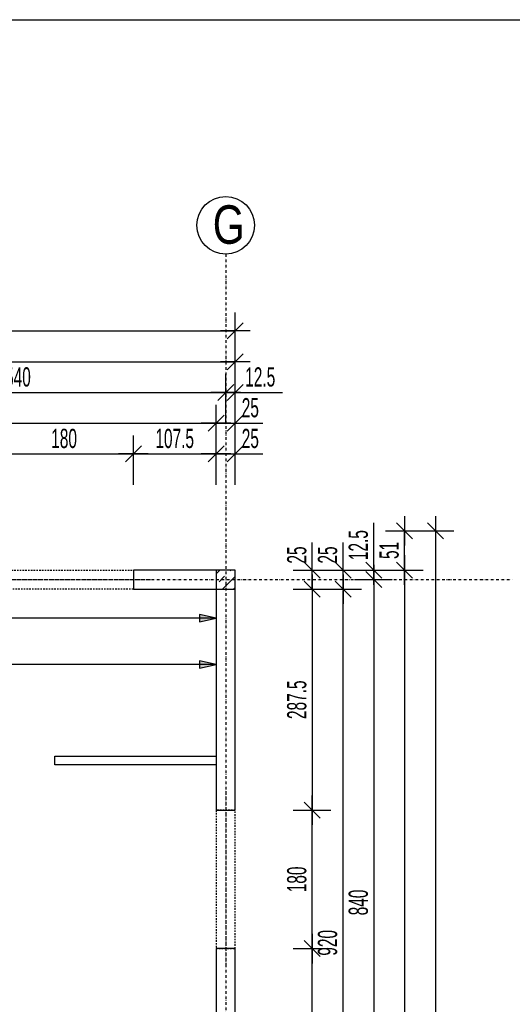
# Model space of a CAD drawing. Header units: millimetres. Extents: x 7622 to 25843, y -22705 to -15125.
# Tile 32 of 45: x 14338 to 14979, y -16406 to -15125. Entities that reach past the tile are written whole.
import ezdxf

# ---------------------------------------------------------------- set-up
doc = ezdxf.new("R2010")
doc.units = ezdxf.units.MM
doc.header["$LTSCALE"] = 10
doc.linetypes.add('MO', pattern=[0.7, 0.35, -0.17, 0.01, -0.17])
doc.linetypes.add('MP', pattern=[0.36, 0.2, -0.16])
doc.layers.add('BA_obw', color=230, linetype='Continuous', plot=False)
for name, color, linetype in [('BA_szr', 1, 'Continuous'), ('BA_wym', 1, 'Continuous'), ('BD_lpm', 1, 'MP'), ('BD_osm', 1, 'MO'), ('BD_txs', 2, 'Continuous'), ('BD_wic', 1, 'Continuous'), ('BD_wig', 3, 'Continuous')]:
    doc.layers.add(name, color=color, linetype=linetype)
doc.styles.add('BIKTS', font='bikromsw.shx', dxfattribs={"width": 0.8})
doc.styles.add('BIKWYM', font='bikromsw.shx', dxfattribs={"width": 0.6})
doc.dimstyles.new('BA_KR_100_cm', dxfattribs={"dimtxt": 25, "dimasz": 1.666667, "dimexe": 24, "dimexo": 0, "dimgap": 0, "dimtad": 0, "dimdec": 1, "dimrnd": 0.5, "dimzin": 9, "dimdsep": 46, "dimtxsty": 'BIKWYM', "dimblk": 'WYM-KR', "dimcen": 0, "dimdle": 20, "dimclrd": 256, "dimclre": 256, "dimclrt": 2, "dimadec": 0, "dimazin": 0, "dimtfac": 0.033333, "dimtdec": 1, "dimtmove": 0, "dimatfit": 3, "dimldrblk": 'WYM-KR', "dimfxl": 25, "dimfxlon": 1, "dimtvp": 0.8, "dimtolj": 1, "dimarcsym": 0})
doc.dimstyles.new('BZ_ST_100_cm', dxfattribs={"dimtxt": 25, "dimasz": 1.666667, "dimexe": 24, "dimexo": 0, "dimgap": 0, "dimtad": 0, "dimdec": 1, "dimrnd": 0.5, "dimdsep": 46, "dimtxsty": 'BIKWYM', "dimblk": 'WYM-ST', "dimcen": 0, "dimdle": 20, "dimclrd": 256, "dimclre": 256, "dimclrt": 7, "dimadec": 0, "dimazin": 0, "dimtfac": 0.033333, "dimtdec": 1, "dimtix": 1, "dimtmove": 2, "dimatfit": 3, "dimldrblk": 'WYM-ST', "dimfxl": 25, "dimfxlon": 1, "dimtvp": 0.8, "dimtolj": 1, "dimtzin": 0, "dimarcsym": 0})

# ---------------------------------------------------------------- blocks, each defined once
blk = doc.blocks.new('WYM-ST')
blk.add_hatch(color=256).paths.add_polyline_path([(-13, 2.88), (0, 0), (-13, -2.88)])
blk.add_lwpolyline([(0, 0), (-13, 2.88), (-13, -2.88), (0, 0)])
blk = doc.blocks.new('*D195')
at = {"layer": 'BA_wym', "lineweight": -2}
for p, q in [((13328.6, -17480.4), (13328.6, -17529.4)), ((14593.6, -17480.4), (14593.6, -17529.4)), ((14591.9, -17505.4), (13330.3, -17505.4))]:
    blk.add_line(p, q, dxfattribs=at)
at = {"layer": 'Defpoints', "color": 0}
for p in [(13328.6, -16344.3), (14593.6, -16588.8), (13328.6, -17505.4)]:
    blk.add_point(p, dxfattribs=at)
at = {"layer": 'BA_wym', "lineweight": -2, "xscale": 1.666666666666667, "yscale": 1.666666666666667, "zscale": 1.666666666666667, "rotation": 180}
blk.add_blockref('WYM-ST', (13328.6, -17505.4), dxfattribs=at)
at = {"layer": 'BA_wym', "lineweight": -2, "xscale": 1.666666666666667, "yscale": 1.666666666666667, "zscale": 1.666666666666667}
blk.add_blockref('WYM-ST', (14593.6, -17505.4), dxfattribs=at)
at = {"layer": 'BA_wym', "color": 7, "insert": (13973.4, -17485.4), "char_height": 25, "attachment_point": 5, "style": 'BIKWYM'}
blk.add_mtext('\\A1;1265', dxfattribs=at)
blk = doc.blocks.new('WYM-KR')
at = {"linetype": 'ByBlock'}
blk.add_line((11.52, 0), (-11.52, 0), dxfattribs=at)
at = {"color": 7, "linetype": 'ByBlock'}
blk.add_line((6.24, 6.24), (-6.24, -6.24), dxfattribs=at)
blk = doc.blocks.new('*D235')
at = {"layer": 'BA_wym', "lineweight": -2}
for p, q in [((14306.1, -15730.3), (14306.1, -15666.3)), ((14486.1, -15730.3), (14486.1, -15666.3)), ((14307.8, -15690.3), (14484.4, -15690.3))]:
    blk.add_line(p, q, dxfattribs=at)
at = {"layer": 'Defpoints', "color": 0}
for p in [(14486.1, -15690.3), (14306.1, -15841.3), (14486.1, -15841.3)]:
    blk.add_point(p, dxfattribs=at)
at = {"layer": 'BA_wym', "lineweight": -2, "xscale": 1.666666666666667, "yscale": 1.666666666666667, "zscale": 1.666666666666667, "rotation": 180}
blk.add_blockref('WYM-KR', (14306.1, -15690.3), dxfattribs=at)
at = {"layer": 'BA_wym', "lineweight": -2, "xscale": 1.666666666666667, "yscale": 1.666666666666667, "zscale": 1.666666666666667}
blk.add_blockref('WYM-KR', (14486.1, -15690.3), dxfattribs=at)
at = {"layer": 'BA_wym', "color": 2, "insert": (14396.1, -15670.3), "char_height": 25, "attachment_point": 5, "style": 'BIKWYM'}
blk.add_mtext('\\A1;180', dxfattribs=at)
blk = doc.blocks.new('*D236')
at = {"layer": 'BA_wym', "lineweight": -2}
for p, q in [((14486.1, -15730.3), (14486.1, -15666.3)), ((14593.6, -15730.3), (14593.6, -15666.3)), ((14487.8, -15690.3), (14591.9, -15690.3))]:
    blk.add_line(p, q, dxfattribs=at)
at = {"layer": 'Defpoints', "color": 0}
for p in [(14593.6, -15690.3), (14486.1, -15841.3), (14593.6, -15841.3)]:
    blk.add_point(p, dxfattribs=at)
at = {"layer": 'BA_wym', "lineweight": -2, "xscale": 1.666666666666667, "yscale": 1.666666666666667, "zscale": 1.666666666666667, "rotation": 180}
blk.add_blockref('WYM-KR', (14486.1, -15690.3), dxfattribs=at)
at = {"layer": 'BA_wym', "lineweight": -2, "xscale": 1.666666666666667, "yscale": 1.666666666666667, "zscale": 1.666666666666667}
blk.add_blockref('WYM-KR', (14593.6, -15690.3), dxfattribs=at)
at = {"layer": 'BA_wym', "color": 2, "insert": (14539.8, -15670.3), "char_height": 25, "attachment_point": 5, "style": 'BIKWYM'}
blk.add_mtext('\\A1;107.5', dxfattribs=at)
blk = doc.blocks.new('*D237')
at = {"layer": 'BA_wym', "lineweight": -2}
for p, q in [((14593.6, -15730.3), (14593.6, -15666.3)), ((14618.6, -15730.3), (14618.6, -15666.3)), ((14591.9, -15690.3), (14590.3, -15690.3)), ((14593.6, -15690.3), (14618.6, -15690.3)), ((14620.3, -15690.3), (14654.3, -15690.3))]:
    blk.add_line(p, q, dxfattribs=at)
at = {"layer": 'Defpoints', "color": 0}
for p in [(14618.6, -15690.3), (14593.6, -15841.3), (14618.6, -15841.3)]:
    blk.add_point(p, dxfattribs=at)
at = {"layer": 'BA_wym', "lineweight": -2, "xscale": 1.666666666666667, "yscale": 1.666666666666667, "zscale": 1.666666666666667}
blk.add_blockref('WYM-KR', (14593.6, -15690.3), dxfattribs=at)
at = {"layer": 'BA_wym', "lineweight": -2, "xscale": 1.666666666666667, "yscale": 1.666666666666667, "zscale": 1.666666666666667, "rotation": 180}
blk.add_blockref('WYM-KR', (14618.6, -15690.3), dxfattribs=at)
at = {"layer": 'BA_wym', "color": 2, "insert": (14638.1, -15670.3), "char_height": 25, "attachment_point": 5, "style": 'BIKWYM'}
blk.add_mtext('\\A1;25', dxfattribs=at)
blk = doc.blocks.new('*D245')
at = {"layer": 'BA_wym', "lineweight": -2}
for p, q in [((13928.6, -15690.3), (13928.6, -15626.3)), ((14593.6, -15690.3), (14593.6, -15626.3)), ((13930.3, -15650.3), (14591.9, -15650.3))]:
    blk.add_line(p, q, dxfattribs=at)
at = {"layer": 'Defpoints', "color": 0}
for p in [(14593.6, -15650.3), (13928.6, -15790.3), (14593.6, -15866.3)]:
    blk.add_point(p, dxfattribs=at)
at = {"layer": 'BA_wym', "lineweight": -2, "xscale": 1.666666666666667, "yscale": 1.666666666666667, "zscale": 1.666666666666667, "rotation": 180}
blk.add_blockref('WYM-KR', (13928.6, -15650.3), dxfattribs=at)
at = {"layer": 'BA_wym', "lineweight": -2, "xscale": 1.666666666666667, "yscale": 1.666666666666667, "zscale": 1.666666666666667}
blk.add_blockref('WYM-KR', (14593.6, -15650.3), dxfattribs=at)
at = {"layer": 'BA_wym', "color": 2, "insert": (14261.1, -15630.3), "char_height": 25, "attachment_point": 5, "style": 'BIKWYM'}
blk.add_mtext('\\A1;665', dxfattribs=at)
blk = doc.blocks.new('*D246')
at = {"layer": 'BA_wym', "lineweight": -2}
for p, q in [((14593.6, -15690.3), (14593.6, -15626.3)), ((14618.6, -15690.3), (14618.6, -15626.3)), ((14591.9, -15650.3), (14590.3, -15650.3)), ((14593.6, -15650.3), (14618.6, -15650.3)), ((14620.3, -15650.3), (14654.3, -15650.3))]:
    blk.add_line(p, q, dxfattribs=at)
at = {"layer": 'Defpoints', "color": 0}
for p in [(14618.6, -15650.3), (14618.6, -15841.3), (14593.6, -15866.3)]:
    blk.add_point(p, dxfattribs=at)
at = {"layer": 'BA_wym', "lineweight": -2, "xscale": 1.666666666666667, "yscale": 1.666666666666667, "zscale": 1.666666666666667}
blk.add_blockref('WYM-KR', (14593.6, -15650.3), dxfattribs=at)
at = {"layer": 'BA_wym', "lineweight": -2, "xscale": 1.666666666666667, "yscale": 1.666666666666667, "zscale": 1.666666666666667, "rotation": 180}
blk.add_blockref('WYM-KR', (14618.6, -15650.3), dxfattribs=at)
at = {"layer": 'BA_wym', "color": 2, "insert": (14638.1, -15630.3), "char_height": 25, "attachment_point": 5, "style": 'BIKWYM'}
blk.add_mtext('\\A1;25', dxfattribs=at)
blk = doc.blocks.new('*D253')
at = {"layer": 'BA_wym', "lineweight": -2}
for p, q in [((14066.1, -15650.3), (14066.1, -15586.3)), ((14606.1, -15650.3), (14606.1, -15586.3)), ((14067.8, -15610.3), (14604.4, -15610.3))]:
    blk.add_line(p, q, dxfattribs=at)
at = {"layer": 'Defpoints', "color": 0}
for p in [(14606.1, -15610.3), (14066.1, -15841.3), (14606.1, -15841.3)]:
    blk.add_point(p, dxfattribs=at)
at = {"layer": 'BA_wym', "lineweight": -2, "xscale": 1.666666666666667, "yscale": 1.666666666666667, "zscale": 1.666666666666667, "rotation": 180}
blk.add_blockref('WYM-KR', (14066.1, -15610.3), dxfattribs=at)
at = {"layer": 'BA_wym', "lineweight": -2, "xscale": 1.666666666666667, "yscale": 1.666666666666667, "zscale": 1.666666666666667}
blk.add_blockref('WYM-KR', (14606.1, -15610.3), dxfattribs=at)
at = {"layer": 'BA_wym', "color": 2, "insert": (14336.1, -15590.3), "char_height": 25, "attachment_point": 5, "style": 'BIKWYM'}
blk.add_mtext('\\A1;540', dxfattribs=at)
blk = doc.blocks.new('*D254')
at = {"layer": 'BA_wym', "lineweight": -2}
for p, q in [((14606.1, -15650.3), (14606.1, -15586.3)), ((14618.6, -15650.3), (14618.6, -15586.3)), ((14604.4, -15610.3), (14602.8, -15610.3)), ((14606.1, -15610.3), (14618.6, -15610.3)), ((14620.3, -15610.3), (14680, -15610.3))]:
    blk.add_line(p, q, dxfattribs=at)
at = {"layer": 'Defpoints', "color": 0}
for p in [(14618.6, -15610.3), (14618.6, -15841.3), (14606.1, -15967.9)]:
    blk.add_point(p, dxfattribs=at)
at = {"layer": 'BA_wym', "lineweight": -2, "xscale": 1.666666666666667, "yscale": 1.666666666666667, "zscale": 1.666666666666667}
blk.add_blockref('WYM-KR', (14606.1, -15610.3), dxfattribs=at)
at = {"layer": 'BA_wym', "lineweight": -2, "xscale": 1.666666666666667, "yscale": 1.666666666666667, "zscale": 1.666666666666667, "rotation": 180}
blk.add_blockref('WYM-KR', (14618.6, -15610.3), dxfattribs=at)
at = {"layer": 'BA_wym', "color": 2, "insert": (14651, -15590.3), "char_height": 25, "attachment_point": 5, "style": 'BIKWYM'}
blk.add_mtext('\\A1;12.5', dxfattribs=at)
blk = doc.blocks.new('*D255')
at = {"layer": 'BA_wym', "lineweight": -2}
for p, q in [((12013.6, -15570.3), (12013.6, -15506.3)), ((14618.6, -15570.3), (14618.6, -15506.3)), ((12015.3, -15530.3), (14616.9, -15530.3))]:
    blk.add_line(p, q, dxfattribs=at)
at = {"layer": 'Defpoints', "color": 0}
for p in [(14618.6, -15530.3), (12013.6, -15841.3), (14618.6, -15841.3)]:
    blk.add_point(p, dxfattribs=at)
at = {"layer": 'BA_wym', "lineweight": -2, "xscale": 1.666666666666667, "yscale": 1.666666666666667, "zscale": 1.666666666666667, "rotation": 180}
blk.add_blockref('WYM-KR', (12013.6, -15530.3), dxfattribs=at)
at = {"layer": 'BA_wym', "lineweight": -2, "xscale": 1.666666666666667, "yscale": 1.666666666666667, "zscale": 1.666666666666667}
blk.add_blockref('WYM-KR', (14618.6, -15530.3), dxfattribs=at)
at = {"layer": 'BA_wym', "color": 2, "insert": (13316.1, -15510.3), "char_height": 25, "attachment_point": 5, "style": 'BIKWYM'}
blk.add_mtext('\\A1;2605', dxfattribs=at)
blk = doc.blocks.new('*D258')
at = {"layer": 'BA_wym', "lineweight": -2}
for p, q in [((13928.6, -15610.3), (13928.6, -15546.3)), ((14618.6, -15610.3), (14618.6, -15546.3)), ((13930.3, -15570.3), (14616.9, -15570.3))]:
    blk.add_line(p, q, dxfattribs=at)
at = {"layer": 'Defpoints', "color": 0}
for p in [(14618.6, -15570.3), (13928.6, -15790.3), (14618.6, -15841.3)]:
    blk.add_point(p, dxfattribs=at)
at = {"layer": 'BA_wym', "lineweight": -2, "xscale": 1.666666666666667, "yscale": 1.666666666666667, "zscale": 1.666666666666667, "rotation": 180}
blk.add_blockref('WYM-KR', (13928.6, -15570.3), dxfattribs=at)
at = {"layer": 'BA_wym', "lineweight": -2, "xscale": 1.666666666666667, "yscale": 1.666666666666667, "zscale": 1.666666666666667}
blk.add_blockref('WYM-KR', (14618.6, -15570.3), dxfattribs=at)
at = {"layer": 'BA_wym', "color": 2, "insert": (14273.6, -15550.3), "char_height": 25, "attachment_point": 5, "style": 'BIKWYM'}
blk.add_mtext('\\A1;690', dxfattribs=at)
blk = doc.blocks.new('*D334')
at = {"layer": 'BA_wym', "lineweight": -2}
for p, q in [((14718.6, -15839.6), (14718.6, -15805.6)), ((14693.6, -15841.3), (14742.6, -15841.3)), ((14718.6, -15866.3), (14718.6, -15841.3)), ((14693.6, -15866.3), (14742.6, -15866.3)), ((14718.6, -15868), (14718.6, -15869.6))]:
    blk.add_line(p, q, dxfattribs=at)
at = {"layer": 'Defpoints', "color": 0}
for p in [(14678.6, -15841.3), (14718.6, -15841.3), (14678.6, -15866.3)]:
    blk.add_point(p, dxfattribs=at)
at = {"layer": 'BA_wym', "lineweight": -2, "xscale": 1.666666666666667, "yscale": 1.666666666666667, "zscale": 1.666666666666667}
for p, rotation in [((14718.6, -15841.3), 270), ((14718.6, -15866.3), 90)]:
    blk.add_blockref('WYM-KR', p, dxfattribs=dict(at, rotation=rotation))
at = {"layer": 'BA_wym', "color": 2, "insert": (14698.6, -15821.8), "char_height": 25, "attachment_point": 5, "rotation": 90, "style": 'BIKWYM'}
blk.add_mtext('\\A1;25', dxfattribs=at)
blk = doc.blocks.new('*D335')
at = {"layer": 'BA_wym', "lineweight": -2}
for p, q in [((14693.6, -15866.3), (14742.6, -15866.3)), ((14718.6, -15868), (14718.6, -16152.1)), ((14693.6, -16153.8), (14742.6, -16153.8))]:
    blk.add_line(p, q, dxfattribs=at)
at = {"layer": 'Defpoints', "color": 0}
for p in [(14678.6, -15866.3), (14678.6, -16153.8), (14718.6, -16153.8)]:
    blk.add_point(p, dxfattribs=at)
at = {"layer": 'BA_wym', "lineweight": -2, "xscale": 1.666666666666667, "yscale": 1.666666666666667, "zscale": 1.666666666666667}
for p, rotation in [((14718.6, -15866.3), 90), ((14718.6, -16153.8), 270)]:
    blk.add_blockref('WYM-KR', p, dxfattribs=dict(at, rotation=rotation))
at = {"layer": 'BA_wym', "color": 2, "insert": (14698.6, -16010.1), "char_height": 25, "attachment_point": 5, "rotation": 90, "style": 'BIKWYM'}
blk.add_mtext('\\A1;287.5', dxfattribs=at)
blk = doc.blocks.new('*D336')
at = {"layer": 'BA_wym', "lineweight": -2}
for p, q in [((14693.6, -16153.8), (14742.6, -16153.8)), ((14718.6, -16332.1), (14718.6, -16155.5)), ((14693.6, -16333.8), (14742.6, -16333.8))]:
    blk.add_line(p, q, dxfattribs=at)
at = {"layer": 'Defpoints', "color": 0}
for p in [(14678.6, -16153.8), (14718.6, -16153.8), (14678.6, -16333.8)]:
    blk.add_point(p, dxfattribs=at)
at = {"layer": 'BA_wym', "lineweight": -2, "xscale": 1.666666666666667, "yscale": 1.666666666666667, "zscale": 1.666666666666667}
for p, rotation in [((14718.6, -16153.8), 90), ((14718.6, -16333.8), 270)]:
    blk.add_blockref('WYM-KR', p, dxfattribs=dict(at, rotation=rotation))
at = {"layer": 'BA_wym', "color": 2, "insert": (14698.6, -16243.8), "char_height": 25, "attachment_point": 5, "rotation": 90, "style": 'BIKWYM'}
blk.add_mtext('\\A1;180', dxfattribs=at)
blk = doc.blocks.new('*D337')
at = {"layer": 'BA_wym', "lineweight": -2}
for p, q in [((14693.6, -16333.8), (14742.6, -16333.8)), ((14718.6, -16587.1), (14718.6, -16335.5)), ((14693.6, -16588.8), (14742.6, -16588.8))]:
    blk.add_line(p, q, dxfattribs=at)
at = {"layer": 'Defpoints', "color": 0}
for p in [(14678.6, -16333.8), (14718.6, -16333.8), (14678.6, -16588.8)]:
    blk.add_point(p, dxfattribs=at)
at = {"layer": 'BA_wym', "lineweight": -2, "xscale": 1.666666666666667, "yscale": 1.666666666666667, "zscale": 1.666666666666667}
for p, rotation in [((14718.6, -16333.8), 90), ((14718.6, -16588.8), 270)]:
    blk.add_blockref('WYM-KR', p, dxfattribs=dict(at, rotation=rotation))
at = {"layer": 'BA_wym', "color": 2, "insert": (14698.6, -16461.3), "char_height": 25, "attachment_point": 5, "rotation": 90, "style": 'BIKWYM'}
blk.add_mtext('\\A1;255', dxfattribs=at)
blk = doc.blocks.new('*D345')
at = {"layer": 'BA_wym', "lineweight": -2}
for p, q in [((14758.6, -15839.6), (14758.6, -15805.6)), ((14733.6, -15841.3), (14782.6, -15841.3)), ((14758.6, -15866.3), (14758.6, -15841.3)), ((14733.6, -15866.3), (14782.6, -15866.3)), ((14758.6, -15868), (14758.6, -15869.6))]:
    blk.add_line(p, q, dxfattribs=at)
at = {"layer": 'Defpoints', "color": 0}
for p in [(14718.6, -15841.3), (14758.6, -15841.3), (14718.6, -15866.3)]:
    blk.add_point(p, dxfattribs=at)
at = {"layer": 'BA_wym', "lineweight": -2, "xscale": 1.666666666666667, "yscale": 1.666666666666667, "zscale": 1.666666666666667}
for p, rotation in [((14758.6, -15841.3), 270), ((14758.6, -15866.3), 90)]:
    blk.add_blockref('WYM-KR', p, dxfattribs=dict(at, rotation=rotation))
at = {"layer": 'BA_wym', "color": 2, "insert": (14738.6, -15821.8), "char_height": 25, "attachment_point": 5, "rotation": 90, "style": 'BIKWYM'}
blk.add_mtext('\\A1;25', dxfattribs=at)
blk = doc.blocks.new('*D346')
at = {"layer": 'BA_wym', "lineweight": -2}
for p, q in [((14733.6, -15866.3), (14782.6, -15866.3)), ((14758.6, -16784.6), (14758.6, -15868)), ((14733.6, -16786.3), (14782.6, -16786.3))]:
    blk.add_line(p, q, dxfattribs=at)
at = {"layer": 'Defpoints', "color": 0}
for p in [(14718.6, -15866.3), (14758.6, -15866.3), (14718.6, -16786.3)]:
    blk.add_point(p, dxfattribs=at)
at = {"layer": 'BA_wym', "lineweight": -2, "xscale": 1.666666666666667, "yscale": 1.666666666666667, "zscale": 1.666666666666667}
for p, rotation in [((14758.6, -15866.3), 90), ((14758.6, -16786.3), 270)]:
    blk.add_blockref('WYM-KR', p, dxfattribs=dict(at, rotation=rotation))
at = {"layer": 'BA_wym', "color": 2, "insert": (14738.6, -16326.3), "char_height": 25, "attachment_point": 5, "rotation": 90, "style": 'BIKWYM'}
blk.add_mtext('\\A1;920', dxfattribs=at)
blk = doc.blocks.new('*D351')
at = {"layer": 'BA_wym', "lineweight": -2}
for p, q in [((14798.6, -15839.6), (14798.6, -15779.9)), ((14773.6, -15841.3), (14822.6, -15841.3)), ((14798.6, -15853.8), (14798.6, -15841.3)), ((14773.6, -15853.8), (14822.6, -15853.8)), ((14798.6, -15855.5), (14798.6, -15857.1))]:
    blk.add_line(p, q, dxfattribs=at)
at = {"layer": 'Defpoints', "color": 0}
for p in [(14758.6, -15841.3), (14798.6, -15841.3), (14758.6, -15853.8)]:
    blk.add_point(p, dxfattribs=at)
at = {"layer": 'BA_wym', "lineweight": -2, "xscale": 1.666666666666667, "yscale": 1.666666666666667, "zscale": 1.666666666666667}
for p, rotation in [((14798.6, -15841.3), 270), ((14798.6, -15853.8), 90)]:
    blk.add_blockref('WYM-KR', p, dxfattribs=dict(at, rotation=rotation))
at = {"layer": 'BA_wym', "color": 2, "insert": (14778.6, -15808.9), "char_height": 25, "attachment_point": 5, "rotation": 90, "style": 'BIKWYM'}
blk.add_mtext('\\A1;12.5', dxfattribs=at)
blk = doc.blocks.new('*D352')
at = {"layer": 'BA_wym', "lineweight": -2}
for p, q in [((14773.6, -15853.8), (14822.6, -15853.8)), ((14798.6, -15855.5), (14798.6, -16692.1)), ((14773.6, -16693.8), (14822.6, -16693.8))]:
    blk.add_line(p, q, dxfattribs=at)
at = {"layer": 'Defpoints', "color": 0}
for p in [(14758.6, -15853.8), (14758.6, -16693.8), (14798.6, -16693.8)]:
    blk.add_point(p, dxfattribs=at)
at = {"layer": 'BA_wym', "lineweight": -2, "xscale": 1.666666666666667, "yscale": 1.666666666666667, "zscale": 1.666666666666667}
for p, rotation in [((14798.6, -15853.8), 90), ((14798.6, -16693.8), 270)]:
    blk.add_blockref('WYM-KR', p, dxfattribs=dict(at, rotation=rotation))
at = {"layer": 'BA_wym', "color": 2, "insert": (14778.6, -16273.8), "char_height": 25, "attachment_point": 5, "rotation": 90, "style": 'BIKWYM'}
blk.add_mtext('\\A1;840', dxfattribs=at)
blk = doc.blocks.new('*D357')
at = {"layer": 'BA_wym', "lineweight": -2}
for p, q in [((14813.6, -15790.3), (14862.6, -15790.3)), ((14838.6, -15839.6), (14838.6, -15792)), ((14813.6, -15841.3), (14862.6, -15841.3))]:
    blk.add_line(p, q, dxfattribs=at)
at = {"layer": 'Defpoints', "color": 0}
for p in [(14798.6, -15790.3), (14838.6, -15790.3), (14798.6, -15841.3)]:
    blk.add_point(p, dxfattribs=at)
at = {"layer": 'BA_wym', "lineweight": -2, "xscale": 1.666666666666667, "yscale": 1.666666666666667, "zscale": 1.666666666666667}
for p, rotation in [((14838.6, -15790.3), 90), ((14838.6, -15841.3), 270)]:
    blk.add_blockref('WYM-KR', p, dxfattribs=dict(at, rotation=rotation))
at = {"layer": 'BA_wym', "color": 2, "insert": (14818.6, -15815.8), "char_height": 25, "attachment_point": 5, "rotation": 90, "style": 'BIKWYM'}
blk.add_mtext('\\A1;51', dxfattribs=at)
blk = doc.blocks.new('*D358')
at = {"layer": 'BA_wym', "lineweight": -2}
for p, q in [((14813.6, -15841.3), (14862.6, -15841.3)), ((14838.6, -15843), (14838.6, -17664.6)), ((14813.6, -17666.3), (14862.6, -17666.3))]:
    blk.add_line(p, q, dxfattribs=at)
at = {"layer": 'Defpoints', "color": 0}
for p in [(14798.6, -15841.3), (14798.6, -17666.3), (14838.6, -17666.3)]:
    blk.add_point(p, dxfattribs=at)
at = {"layer": 'BA_wym', "lineweight": -2, "xscale": 1.666666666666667, "yscale": 1.666666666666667, "zscale": 1.666666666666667}
for p, rotation in [((14838.6, -15841.3), 90), ((14838.6, -17666.3), 270)]:
    blk.add_blockref('WYM-KR', p, dxfattribs=dict(at, rotation=rotation))
at = {"layer": 'BA_wym', "color": 2, "insert": (14818.6, -16753.8), "char_height": 25, "attachment_point": 5, "rotation": 90, "style": 'BIKWYM'}
blk.add_mtext('\\A1;1825', dxfattribs=at)
blk = doc.blocks.new('*D360')
at = {"layer": 'BA_wym', "lineweight": -2}
for p, q in [((14853.6, -15790.3), (14902.6, -15790.3)), ((14878.6, -15792), (14878.6, -17835.6)), ((14853.6, -17837.3), (14902.6, -17837.3))]:
    blk.add_line(p, q, dxfattribs=at)
at = {"layer": 'Defpoints', "color": 0}
for p in [(14838.6, -15790.3), (14838.6, -17837.3), (14878.6, -17837.3)]:
    blk.add_point(p, dxfattribs=at)
at = {"layer": 'BA_wym', "lineweight": -2, "xscale": 1.666666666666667, "yscale": 1.666666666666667, "zscale": 1.666666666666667}
for p, rotation in [((14878.6, -15790.3), 90), ((14878.6, -17837.3), 270)]:
    blk.add_blockref('WYM-KR', p, dxfattribs=dict(at, rotation=rotation))
at = {"layer": 'BA_wym', "color": 2, "insert": (14858.6, -16813.8), "char_height": 25, "attachment_point": 5, "rotation": 90, "style": 'BIKWYM'}
blk.add_mtext('\\A1;2047', dxfattribs=at)
blk = doc.blocks.new('*D365')
at = {"layer": 'BA_wym', "lineweight": -2}
for p, q in [((13328.6, -15939.1), (13328.6, -15988.1)), ((14593.6, -15939.1), (14593.6, -15988.1)), ((14591.9, -15964.1), (13330.3, -15964.1))]:
    blk.add_line(p, q, dxfattribs=at)
at = {"layer": 'Defpoints', "color": 0}
for p in [(13328.6, -15866.3), (14593.6, -15866.3), (13328.6, -15964.1)]:
    blk.add_point(p, dxfattribs=at)
at = {"layer": 'BA_wym', "lineweight": -2, "xscale": 1.666666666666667, "yscale": 1.666666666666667, "zscale": 1.666666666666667, "rotation": 180}
blk.add_blockref('WYM-ST', (13328.6, -15964.1), dxfattribs=at)
at = {"layer": 'BA_wym', "lineweight": -2, "xscale": 1.666666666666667, "yscale": 1.666666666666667, "zscale": 1.666666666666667}
blk.add_blockref('WYM-ST', (14593.6, -15964.1), dxfattribs=at)
at = {"layer": 'BA_wym', "color": 7, "insert": (13973.4, -15944.1), "char_height": 25, "attachment_point": 5, "style": 'BIKWYM'}
blk.add_mtext('\\A1;1265', dxfattribs=at)
blk = doc.blocks.new('*D377')
at = {"layer": 'BA_wym', "lineweight": -2}
for p, q in [((12038.6, -15878.9), (12038.6, -15927.9)), ((14593.6, -15878.9), (14593.6, -15927.9)), ((14591.9, -15903.9), (12040.3, -15903.9))]:
    blk.add_line(p, q, dxfattribs=at)
at = {"layer": 'Defpoints', "color": 0}
for p in [(12038.6, -15866.3), (14593.6, -15866.3), (12038.6, -15903.9)]:
    blk.add_point(p, dxfattribs=at)
at = {"layer": 'BA_wym', "lineweight": -2, "xscale": 1.666666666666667, "yscale": 1.666666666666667, "zscale": 1.666666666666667, "rotation": 180}
blk.add_blockref('WYM-ST', (12038.6, -15903.9), dxfattribs=at)
at = {"layer": 'BA_wym', "lineweight": -2, "xscale": 1.666666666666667, "yscale": 1.666666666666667, "zscale": 1.666666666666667}
blk.add_blockref('WYM-ST', (14593.6, -15903.9), dxfattribs=at)
at = {"layer": 'BA_wym', "color": 7, "insert": (13373.7, -15883.9), "char_height": 25, "attachment_point": 5, "style": 'BIKWYM'}
blk.add_mtext('\\A1;2555', dxfattribs=at)

msp = doc.modelspace()

# ---------------------------------------------------------------- hatches: boundary and pattern name
at = {"layer": 'BA_szr'}
h = msp.add_hatch(dxfattribs=at)
h.set_pattern_fill('BIK_ZELBET', color=256, scale=100, angle=45, pattern_type=2)
h.set_pattern_definition([(45, (2979.82, -16910.161), (-14.142136, 14.142136), []), (45, (2972.75, -16903.09), (-14.142136, 14.142136), [10, -10])])
h.paths.add_polyline_path([(14593.6, -15866.31), (14618.6, -15866.31), (14618.6, -15841.31), (14593.6, -15841.31)])

# ---------------------------------------------------------------- linework, layer by layer
at = {"layer": 'BA_obw'}
msp.add_lwpolyline([(11523.38, -15125.37), (15730.92, -15125.37), (15730.92, -18420.68), (11523.38, -18420.68)], close=True, dxfattribs=at)
at = {"layer": 'BD_lpm'}
for points in [[(14486.1, -15866.31), (14306.1, -15866.31), (14306.1, -15841.31), (14486.1, -15841.31)], [(14593.6, -16333.81), (14618.6, -16333.81), (14618.6, -16153.81), (14593.6, -16153.81)]]:
    msp.add_lwpolyline(points, close=True, dxfattribs=at)
at = {"layer": 'BD_osm', "color": 5}
for p, q in [((14281.1, -15853.81), (14511.1, -15853.81)), ((14606.1, -16128.81), (14606.1, -16358.81))]:
    msp.add_line(p, q, dxfattribs=at)
at = {"layer": 'BD_osm'}
for points in [[(14606.1, -15430.31), (14606.1, -18302.76)], [(11653.6, -15853.81), (14978.6, -15853.81)]]:
    msp.add_lwpolyline(points, dxfattribs=at)
at = {"layer": 'BD_wic', "color": 8}
msp.add_lwpolyline([(14593.6, -16094.81), (14384.1, -16094.81), (14384.1, -16083.31), (14593.6, -16083.31)], dxfattribs=at)
at = {"layer": 'BD_wic'}
msp.add_circle((14606.1, -15392.81), 37.5, dxfattribs=at)
at = {"layer": 'BD_wig'}
msp.add_lwpolyline([(14593.6, -16153.81), (14618.6, -16153.81), (14618.6, -15841.31), (14486.1, -15841.31), (14486.1, -15866.31), (14593.6, -15866.31), (14593.6, -16153.81)], dxfattribs=at)
for points in [[(14593.6, -15866.31), (14618.6, -15866.31), (14618.6, -15841.31), (14593.6, -15841.31)], [(14593.6, -16588.81), (14618.6, -16588.81), (14618.6, -16333.81), (14593.6, -16333.81)]]:
    msp.add_lwpolyline(points, close=True, dxfattribs=at)

# ---------------------------------------------------------------- texts
at = {"layer": 'BD_txs', "style": 'BIKTS', "width": 0.8}
msp.add_text('G', height=50, dxfattribs=at).set_placement((14589.29, -15416.87))

# ---------------------------------------------------------------- dimensions: what is measured, and where the dimension line sits
at = {"layer": 'BA_wym'}
for base, p1, p2, override, picture, middle in [((14618.6, -15530.31), (12013.6, -15841.31), (14618.6, -15841.31), {"dimatfit": 1, "dimfxl": 40}, '*D255', (13316.1, -15510.31)), ((14618.6, -15570.31), (13928.6, -15790.31), (14618.6, -15841.31), {"dimtmove": 1, "dimatfit": 1, "dimfxl": 40}, '*D258', (14273.6, -15550.31)), ((14606.1, -15610.31), (14066.1, -15841.31), (14606.1, -15841.31), {"dimtmove": 1, "dimatfit": 1, "dimfxl": 40}, '*D253', (14336.1, -15590.31)), ((14618.6, -15610.31), (14606.1, -15967.92), (14618.6, -15841.31), {"dimblk": 'WYM-KR', "dimatfit": 1, "dimfxl": 40}, '*D254', (14650.98, -15590.31)), ((14593.6, -15650.31), (13928.6, -15790.31), (14593.6, -15866.31), {"dimtmove": 1, "dimatfit": 1, "dimfxl": 40}, '*D245', (14261.1, -15630.31)), ((14618.6, -15650.31), (14593.6, -15866.31), (14618.6, -15841.31), {"dimblk": 'WYM-KR', "dimatfit": 1, "dimfxl": 40}, '*D246', (14638.12, -15630.31)), ((14486.1, -15690.31), (14306.1, -15841.31), (14486.1, -15841.31), {"dimtmove": 1, "dimatfit": 1, "dimfxl": 40}, '*D235', (14396.1, -15670.31)), ((14593.6, -15690.31), (14486.1, -15841.31), (14593.6, -15841.31), {"dimtmove": 1, "dimatfit": 1, "dimfxl": 40}, '*D236', (14539.85, -15670.31)), ((14618.6, -15690.31), (14593.6, -15841.31), (14618.6, -15841.31), {"dimtmove": 0, "dimatfit": 1, "dimfxl": 40}, '*D237', (14638.12, -15670.31))]:
    dim = msp.add_linear_dim(base=base, p1=p1, p2=p2, dimstyle='BA_KR_100_cm', override=override, dxfattribs=at)
    dim.commit()
    dim.dimension.update_dxf_attribs({"geometry": picture, "text_midpoint": middle})
for base, p1, p2, picture, middle in [((14798.6, -15841.31), (14758.6, -15853.81), (14758.6, -15841.31), '*D351', (14778.6, -15808.93)), ((14838.6, -15790.31), (14798.6, -15841.31), (14798.6, -15790.31), '*D357', (14818.6, -15815.81)), ((14878.6, -17837.31), (14838.6, -15790.31), (14838.6, -17837.31), '*D360', (14858.6, -16813.81)), ((14718.6, -15841.31), (14678.6, -15866.31), (14678.6, -15841.31), '*D334', (14698.6, -15821.79)), ((14758.6, -15841.31), (14718.6, -15866.31), (14718.6, -15841.31), '*D345', (14738.6, -15821.79)), ((14838.6, -17666.31), (14798.6, -15841.31), (14798.6, -17666.31), '*D358', (14818.6, -16753.81)), ((14798.6, -16693.81), (14758.6, -15853.81), (14758.6, -16693.81), '*D352', (14778.6, -16273.81)), ((14718.6, -16153.81), (14678.6, -15866.31), (14678.6, -16153.81), '*D335', (14698.6, -16010.06)), ((14758.6, -15866.31), (14718.6, -16786.31), (14718.6, -15866.31), '*D346', (14738.6, -16326.31)), ((14718.6, -16153.81), (14678.6, -16333.81), (14678.6, -16153.81), '*D336', (14698.6, -16243.81)), ((14718.6, -16333.81), (14678.6, -16588.81), (14678.6, -16333.81), '*D337', (14698.6, -16461.31))]:
    dim = msp.add_linear_dim(base=base, p1=p1, p2=p2, angle=90, dimstyle='BA_KR_100_cm', override={"dimatfit": 1}, dxfattribs=at)
    dim.commit()
    dim.dimension.update_dxf_attribs({"geometry": picture, "text_midpoint": middle})
for base, p1, p2, picture, middle in [((12038.6, -15903.93), (14593.6, -15866.31), (12038.6, -15866.31), '*D377', (13373.66, -15883.93)), ((13328.6, -15964.08), (14593.6, -15866.31), (13328.6, -15866.31), '*D365', (13973.43, -15944.08)), ((13328.6, -17505.38), (14593.6, -16588.81), (13328.6, -16344.31), '*D195', (13973.43, -17485.38))]:
    dim = msp.add_linear_dim(base=base, p1=p1, p2=p2, dimstyle='BZ_ST_100_cm', override={"dimrnd": 1, "dimblk": 'WYM-ST'}, dxfattribs=at)
    dim.commit()
    dim.dimension.update_dxf_attribs({"geometry": picture, "text_midpoint": middle, "dimtype": 160})

doc.saveas('drawing.dxf')
